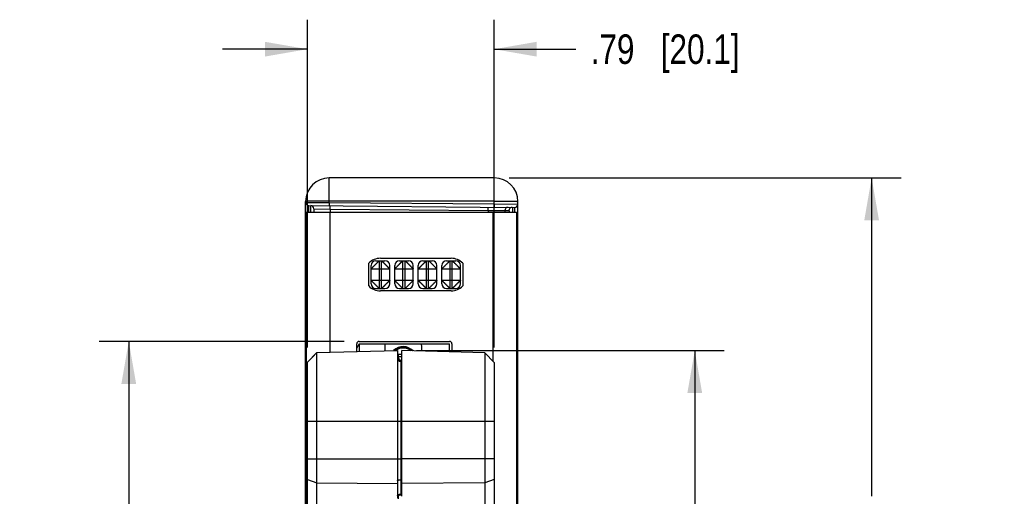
# Model space of a CAD drawing. Header units: inches. Extents: x 0 to 22, y 0 to 17.
# Tile 35 of 42: x 14.1 to 18.3, y 7.1 to 9.1. Entities that reach past the tile are written whole.
import ezdxf

# ---------------------------------------------------------------- set-up
doc = ezdxf.new("R2010")
doc.units = ezdxf.units.IN
doc.header["$LTSCALE"] = 1.21
doc.header["$MEASUREMENT"] = 0
doc.layers.get('0').update_dxf_attribs({"linetype": 'CONTINUOUS'})
doc.layers.add('DIMENSIONS', color=7, linetype='CONTINUOUS')
doc.styles.get("Standard").update_dxf_attribs({"font": 'txt', "width": 0.8})
doc.dimstyles.new('DIMSTYLE_1', dxfattribs={"dimtxt": 0.125, "dimasz": 0.18, "dimexe": 0.125, "dimexo": 0.0625, "dimgap": 0.0625, "dimtad": 0, "dimtih": 1, "dimtoh": 1, "dimzin": 4, "dimdsep": 46, "dimtxsty": 'STANDARD', "dimblk": '_FILLED', "dimblk1": '_FILLED', "dimblk2": '_FILLED', "dimcen": 0.09, "dimadec": 0, "dimazin": 0, "dimtp": 0.001, "dimtm": 0.001, "dimtfac": 1, "dimtofl": 0, "dimtmove": 0, "dimatfit": 3, "dimldrblk": '_FILLED', "dimfxl": 1, "dimtolj": 1, "dimtzin": 4, "dimarcsym": 0})

# ---------------------------------------------------------------- blocks, each defined once
blk = doc.blocks.new('_FILLED')
at = {"color": 0, "linetype": 'BYBLOCK'}
blk.add_solid([(0, 0), (-1, 0.174), (-1, -0.174)], dxfattribs=at)
blk = doc.blocks.new('*D6')
at = {"layer": 'DIMENSIONS', "color": 2, "linetype": 'CONTINUOUS'}
for p, q in [((16.215, 8.4001), (17.8775, 8.4001)), ((17.7525, 8.4001), (17.7525, 7.0514)), ((17.7525, 4.9311), (17.7525, 6.8014)), ((16.215, 4.9311), (17.8775, 4.9311))]:
    blk.add_line(p, q, dxfattribs=at)
at = {"layer": 'DIMENSIONS', "color": 2, "linetype": 'CONTINUOUS', "xscale": 0.18, "yscale": 0.18, "zscale": 0.18}
for p, rotation in [((17.7525, 8.4001), 90), ((17.7525, 4.9311), 270)]:
    blk.add_blockref('_FILLED', p, dxfattribs=dict(at, rotation=rotation))
at = {"layer": 'DIMENSIONS', "color": 2, "linetype": 'CONTINUOUS', "insert": (17.7525, 6.9889), "char_height": 0.125, "width": 1.125, "attachment_point": 2, "line_spacing_factor": 0.9}
blk.add_mtext('3.47{\\Ftxt.shx;\\W1.000000;\\H0.125000; }[88.1]', dxfattribs=at)
blk = doc.blocks.new('*D7')
at = {"layer": 'DIMENSIONS', "color": 2, "linetype": 'CONTINUOUS'}
for p, q in [((15.5165, 7.7071), (14.4775, 7.7071)), ((14.6025, 7.7071), (14.6025, 6.7886)), ((14.6025, 5.6201), (14.6025, 6.5386)), ((15.5165, 5.6201), (14.4775, 5.6201))]:
    blk.add_line(p, q, dxfattribs=at)
at = {"layer": 'DIMENSIONS', "color": 2, "linetype": 'CONTINUOUS', "xscale": 0.18, "yscale": 0.18, "zscale": 0.18}
for p, rotation in [((14.6025, 7.7071), 90), ((14.6025, 5.6201), 270)]:
    blk.add_blockref('_FILLED', p, dxfattribs=dict(at, rotation=rotation))
at = {"layer": 'DIMENSIONS', "color": 2, "linetype": 'CONTINUOUS', "insert": (14.6025, 6.7261), "char_height": 0.125, "width": 0.925, "attachment_point": 2, "line_spacing_factor": 0.9}
blk.add_mtext('2.09{\\Ftxt.shx;\\W1.000000;\\H0.125000; }[53]', dxfattribs=at)
blk = doc.blocks.new('*D9')
at = {"layer": 'DIMENSIONS', "color": 2, "linetype": 'CONTINUOUS'}
for p, q in [((15.36, 7.6809), (15.36, 9.0704)), ((16.152, 7.6806), (16.152, 9.0704)), ((15.36, 8.9454), (15, 8.9454)), ((16.152, 8.9454), (16.4984, 8.9454))]:
    blk.add_line(p, q, dxfattribs=at)
at = {"layer": 'DIMENSIONS', "color": 2, "linetype": 'CONTINUOUS', "xscale": 0.18, "yscale": 0.18, "zscale": 0.18}
blk.add_blockref('_FILLED', (15.36, 8.9454), dxfattribs=at)
at = {"layer": 'DIMENSIONS', "color": 2, "linetype": 'CONTINUOUS', "xscale": 0.18, "yscale": 0.18, "zscale": 0.18, "rotation": 180}
blk.add_blockref('_FILLED', (16.152, 8.9454), dxfattribs=at)
at = {"layer": 'DIMENSIONS', "color": 2, "linetype": 'CONTINUOUS', "insert": (16.5609, 9.0079), "char_height": 0.125, "width": 1.025, "attachment_point": 1, "line_spacing_factor": 0.9}
blk.add_mtext('.79{\\Ftxt.shx;\\W1.000000;\\H0.125000; }[20.1]', dxfattribs=at)
blk = doc.blocks.new('*D10')
at = {"layer": 'DIMENSIONS', "color": 2, "linetype": 'CONTINUOUS'}
for p, q in [((15.8225, 7.6684), (17.1275, 7.6684)), ((17.0025, 7.6684), (17.0025, 6.595)), ((17.0025, 5.6559), (17.0025, 6.345)), ((15.8225, 5.6559), (17.1275, 5.6559))]:
    blk.add_line(p, q, dxfattribs=at)
at = {"layer": 'DIMENSIONS', "color": 2, "linetype": 'CONTINUOUS', "xscale": 0.18, "yscale": 0.18, "zscale": 0.18}
for p, rotation in [((17.0025, 7.6684), 90), ((17.0025, 5.6559), 270)]:
    blk.add_blockref('_FILLED', p, dxfattribs=dict(at, rotation=rotation))
at = {"layer": 'DIMENSIONS', "color": 2, "linetype": 'CONTINUOUS', "insert": (17.0025, 6.5325), "char_height": 0.125, "width": 1.125, "attachment_point": 2, "line_spacing_factor": 0.9}
blk.add_mtext('2.01{\\Ftxt.shx;\\W1.000000;\\H0.125000; }[51.1]', dxfattribs=at)

msp = doc.modelspace()

# ---------------------------------------------------------------- linework, layer by layer
at = {"color": 7, "linetype": 'CONTINUOUS'}
for p, q in [((15.4525, 8.2958), (15.4525, 8.4001)), ((16.1525, 8.4001), (15.4525, 8.4001)), ((16.1525, 8.2897), (16.1525, 8.4001)), ((15.3525, 5.0311), (15.3525, 8.3001)), ((15.3525, 8.2963), (15.4525, 8.2958)), ((15.366, 8.2552), (15.3662, 8.2825)), ((15.3662, 8.2825), (16.2386, 8.2749)), ((15.374, 8.2552), (15.3739, 8.2825)), ((15.3875, 8.2687), (15.3875, 8.2551)), ((15.3875, 8.2687), (15.4563, 8.268)), ((15.4525, 8.2958), (15.4524, 8.2818)), ((16.1525, 8.3019), (15.4525, 8.3019)), ((15.4525, 8.2958), (16.1525, 8.2897)), ((15.4563, 8.268), (15.4562, 8.2818)), ((15.4563, 8.268), (15.4563, 8.2551)), ((15.4563, 8.268), (16.1265, 8.2621)), ((16.1265, 8.2621), (16.1264, 8.2759)), ((16.1525, 8.2897), (16.1524, 8.2757)), ((16.1525, 8.2897), (16.2525, 8.2887)), ((16.2386, 8.2749), (16.2388, 8.2552)), ((16.2525, 5.0311), (16.2525, 8.3001)), ((16.1265, 8.2621), (16.1265, 8.2551)), ((16.1265, 8.2621), (16.1977, 8.2614)), ((16.1977, 8.2614), (16.1977, 8.2551)), ((16.1977, 8.2614), (16.2147, 8.2612)), ((15.3525, 8.2026), (15.355, 8.2026)), ((15.3525, 8.192), (15.355, 8.192)), ((16.2525, 8.1949), (16.2465, 8.1949)), ((15.3535, 8.1627), (15.3548, 8.161)), ((15.355, 8.0612), (15.3525, 8.0612)), ((15.63, 7.9511), (15.63, 8.0291)), ((15.65, 8.0491), (15.689, 8.0491)), ((15.665, 7.9311), (15.665, 8.0491)), ((15.674, 7.9311), (15.674, 8.0491)), ((15.709, 7.9511), (15.709, 8.0291)), ((15.73, 7.9511), (15.73, 8.0291)), ((15.75, 8.0491), (15.789, 8.0491)), ((15.765, 7.9311), (15.765, 8.0491)), ((15.774, 7.9311), (15.774, 8.0491)), ((15.809, 7.9511), (15.809, 8.0291)), ((15.83, 7.9511), (15.83, 8.0291)), ((15.85, 8.0491), (15.889, 8.0491)), ((15.865, 7.9311), (15.865, 8.0491)), ((15.874, 7.9311), (15.874, 8.0491)), ((15.909, 7.9511), (15.909, 8.0291)), ((15.93, 7.9511), (15.93, 8.0291)), ((15.95, 8.0491), (15.989, 8.0491)), ((15.965, 7.9311), (15.965, 8.0491)), ((15.974, 7.9311), (15.974, 8.0491)), ((16.009, 7.9511), (16.009, 8.0291)), ((15.63, 8.0141), (15.709, 8.0141)), ((15.73, 8.0141), (15.809, 8.0141)), ((15.83, 8.0141), (15.909, 8.0141)), ((15.93, 8.0141), (16.009, 8.0141)), ((15.63, 7.9661), (15.709, 7.9661)), ((15.73, 7.9661), (15.809, 7.9661)), ((15.83, 7.9661), (15.909, 7.9661)), ((15.93, 7.9661), (16.009, 7.9661)), ((15.65, 7.9311), (15.689, 7.9311)), ((15.75, 7.9311), (15.789, 7.9311)), ((15.85, 7.9311), (15.889, 7.9311)), ((15.95, 7.9311), (15.989, 7.9311)), ((15.569, 7.6774), (15.5794, 7.6971)), ((15.5794, 7.6971), (15.5794, 7.6642)), ((15.5794, 7.6971), (15.9632, 7.6971)), ((15.6876, 7.6877), (15.6876, 7.667)), ((15.8372, 7.6956), (15.6955, 7.6956)), ((15.8451, 7.6662), (15.8451, 7.6877)), ((15.9632, 7.6631), (15.9632, 7.6971)), ((15.36, 7.6184), (15.4, 7.6595)), ((15.4, 7.6595), (15.3795, 7.6389)), ((15.4, 7.6595), (15.742, 7.6684)), ((15.4, 5.6648), (15.4, 7.6595)), ((15.742, 7.6684), (15.742, 7.0434)), ((15.7469, 7.6414), (15.742, 7.6414)), ((15.7431, 7.6518), (15.7465, 7.6514)), ((15.76, 7.6512), (15.7469, 7.6514)), ((15.7469, 7.6414), (15.7469, 7.6514)), ((15.7469, 7.6372), (15.7469, 7.6414)), ((15.76, 7.6412), (15.7469, 7.6414)), ((15.76, 7.0506), (15.76, 7.6684)), ((16.112, 7.6592), (15.76, 7.6684)), ((16.112, 7.6592), (16.112, 5.6651)), ((16.152, 7.6181), (16.112, 7.6592)), ((15.36, 7.6184), (15.3795, 7.6389)), ((15.36, 5.7059), (15.36, 7.6184)), ((15.7469, 7.6372), (15.742, 7.6372)), ((15.76, 7.6271), (15.7567, 7.6272)), ((15.7567, 7.6272), (15.7567, 7.6222)), ((15.7567, 7.6222), (15.7567, 7.06)), ((15.7567, 7.6222), (15.76, 7.6221)), ((16.152, 7.6181), (16.152, 5.7061)), ((15.36, 7.3686), (16.152, 7.3686)), ((15.36, 7.2099), (15.76, 7.2099)), ((16.152, 7.2099), (15.76, 7.2099)), ((15.36, 7.1224), (15.4, 7.108)), ((15.4, 7.108), (15.742, 7.1049)), ((15.7567, 7.1211), (15.76, 7.1211)), ((16.112, 7.1081), (15.76, 7.1049)), ((16.152, 7.1225), (16.112, 7.1081)), ((15.7567, 7.06), (15.76, 7.0601)), ((15.7567, 7.06), (15.7568, 7.0567)), ((15.7568, 7.0567), (15.76, 7.0568)), ((15.742, 7.0535), (15.7422, 7.0536)), ((15.7422, 7.0536), (15.7428, 7.054)), ((15.7467, 7.0402), (15.7467, 7.0554))]:
    msp.add_line(p, q, dxfattribs=at)
at = {"color": 3, "linetype": 'CONTINUOUS'}
for p, q in [((15.355, 8.2551), (15.355, 5.0761)), ((15.355, 8.2551), (16.2465, 8.2551)), ((15.455, 8.2551), (15.455, 7.6609)), ((16.1465, 8.2551), (16.1465, 7.6238)), ((16.2465, 8.2551), (16.2465, 5.0761)), ((15.6695, 8.0591), (15.9695, 8.0591)), ((15.62, 7.942), (15.62, 8.0382)), ((16.019, 8.0382), (16.019, 7.942)), ((15.9695, 7.9211), (15.6695, 7.9211)), ((15.569, 7.6639), (15.569, 7.6971)), ((15.579, 7.7071), (15.963, 7.7071)), ((15.973, 7.6971), (15.973, 7.6628))]:
    msp.add_line(p, q, dxfattribs=at)
at = {"color": 7, "linetype": 'CONTINUOUS'}
for points in [[(15.3525, 8.1519), (15.3525, 8.1515), (15.3525, 8.1517)], [(15.7469, 7.6514), (15.7466, 7.6514), (15.7465, 7.6514)], [(15.7428, 7.054), (15.7436, 7.0544), (15.7447, 7.0548), (15.746, 7.0552), (15.7475, 7.0556), (15.7492, 7.056), (15.7511, 7.0563), (15.7531, 7.0565), (15.7552, 7.0567), (15.7568, 7.0567)]]:
    msp.add_lwpolyline(points, dxfattribs=at)
for centre, radius, start, end in [((15.4525, 8.3001), 0.1, 90, 180), ((16.1525, 8.3001), 0.1, 0, 90), ((15.3663, 8.2963), 0.0138, 180, 269.5), ((15.3737, 8.2687), 0.0138, 0, 89.5), ((16.2114, 8.2614), 0.0138, 89.5189, 180.0182), ((16.2285, 8.2612), 0.0138, 89.5189, 180.0182), ((16.2387, 8.2887), 0.0138, 269.5, 0), ((15.3725, 8.1514), 0.02, 180, 207.675), ((15.65, 8.0291), 0.02, 90, 180), ((15.689, 8.0291), 0.02, 0, 90), ((15.75, 8.0291), 0.02, 90, 180), ((15.789, 8.0291), 0.02, 0, 90), ((15.85, 8.0291), 0.02, 90, 180), ((15.889, 8.0291), 0.02, 0, 90), ((15.95, 8.0291), 0.02, 90, 180), ((15.989, 8.0291), 0.02, 0, 90), ((15.65, 7.9511), 0.02, 180, 270), ((15.689, 7.9511), 0.02, 270, 360), ((15.75, 7.9511), 0.02, 180, 270), ((15.789, 7.9511), 0.02, 270, 360), ((15.85, 7.9511), 0.02, 180, 270), ((15.889, 7.9511), 0.02, 270, 360), ((15.95, 7.9511), 0.02, 180, 270), ((15.989, 7.9511), 0.02, 270, 360), ((15.6955, 7.6877), 0.00787, 90, 180), ((15.7664, 7.6279), 0.0571, 43.6131, 135.39), ((15.7664, 7.6279), 0.0551, 45.6284, 132.9441), ((15.8372, 7.6877), 0.00787, 0, 90), ((15.7664, 7.6279), 0.0512, 50.6738, 127.6355), ((15.757, 7.6372), 0.015, 180, 269), ((15.7569, 7.6372), 0.01, 180.0001, 268.9999)]:
    msp.add_arc(centre, radius, start, end, dxfattribs=at)
at = {"color": 3, "linetype": 'CONTINUOUS'}
for centre, radius, start, end in [((15.6695, 7.9901), 0.069, 90, 135.8395), ((15.9695, 7.9901), 0.069, 44.1605, 90), ((15.6695, 7.9901), 0.069, 224.1605, 270), ((15.9695, 7.9901), 0.069, 270, 315.8395), ((15.579, 7.6971), 0.01, 90, 180), ((15.963, 7.6971), 0.01, 0, 90)]:
    msp.add_arc(centre, radius, start, end, dxfattribs=at)
at = {"color": 7, "linetype": 'CONTINUOUS'}
for points, knots in [([(15.4525, 8.3019), (15.446, 8.3019), (15.4333, 8.3018), (15.4147, 8.3017), (15.3977, 8.3016), (15.3847, 8.3014), (15.3755, 8.3012), (15.3696, 8.3011), (15.3646, 8.301), (15.3604, 8.3008), (15.3571, 8.3006), (15.3549, 8.3005), (15.3537, 8.3004), (15.3531, 8.3003), (15.3527, 8.3002), (15.3525, 8.3002), (15.3525, 8.3001)], [0, 0, 0, 0, 0.194941, 0.382438, 0.555198, 0.706652, 0.772527, 0.830957, 0.8814, 0.923357, 0.956433, 0.980323, 0.988747, 0.99481, 0.998521, 1, 1, 1, 1]), ([(16.1525, 8.3019), (16.159, 8.3019), (16.1718, 8.3018), (16.1903, 8.3017), (16.2074, 8.3016), (16.2204, 8.3014), (16.2296, 8.3012), (16.2354, 8.3011), (16.2404, 8.301), (16.2446, 8.3008), (16.2479, 8.3006), (16.2501, 8.3005), (16.2513, 8.3004), (16.252, 8.3003), (16.2523, 8.3002), (16.2525, 8.3002), (16.2525, 8.3001)], [0, 0, 0, 0, 0.194941, 0.382438, 0.555198, 0.706652, 0.772527, 0.830957, 0.8814, 0.923357, 0.956433, 0.980323, 0.988747, 0.99481, 0.998521, 1, 1, 1, 1]), ([(16.2286, 8.275), (16.2288, 8.275), (16.2289, 8.2744), (16.2291, 8.2736), (16.2292, 8.2719), (16.2294, 8.2697), (16.2295, 8.2669), (16.2298, 8.262), (16.2299, 8.258), (16.23, 8.2552)], [0, 0, 0, 0, 0.018759, 0.068189, 0.149159, 0.261232, 0.403591, 0.575111, 1, 1, 1, 1]), ([(16.2147, 8.2612), (16.2149, 8.2612), (16.2151, 8.2605), (16.2153, 8.2596), (16.2155, 8.2576), (16.2156, 8.2561), (16.2157, 8.2553)], [0, 0, 0, 0, 0.07433, 0.264251, 0.573638, 1, 1, 1, 1]), ([(15.3525, 8.1664), (15.3525, 8.1654), (15.3528, 8.1641), (15.3534, 8.163), (15.3535, 8.1627)], [0, 0, 0, 0, 0.740958, 1, 1, 1, 1]), ([(15.3525, 8.1545), (15.3525, 8.154), (15.3528, 8.1519), (15.3539, 8.15), (15.355, 8.1489)], [0, 0, 0, 0, 0.239885, 1, 1, 1, 1]), ([(15.3525, 8.1514), (15.3525, 8.149), (15.3531, 8.1458), (15.3544, 8.1429), (15.3548, 8.1423)], [0, 0, 0, 0, 0.755103, 1, 1, 1, 1]), ([(15.63, 8.0141), (15.63, 8.0141), (15.63, 8.0141), (15.63, 8.0142), (15.6301, 8.0142), (15.6301, 8.0143), (15.6302, 8.0144), (15.6304, 8.0146), (15.6305, 8.0148), (15.6308, 8.015), (15.631, 8.0153), (15.6313, 8.0156), (15.6317, 8.016), (15.6322, 8.0165), (15.633, 8.0173), (15.634, 8.0183), (15.6351, 8.0195), (15.6364, 8.0208), (15.6375, 8.0219), (15.6384, 8.0229), (15.6391, 8.0236), (15.6399, 8.0244), (15.641, 8.0254), (15.642, 8.0265), (15.6431, 8.0276), (15.6442, 8.0287), (15.6456, 8.0301), (15.6473, 8.0318), (15.649, 8.0335), (15.6504, 8.0349), (15.6515, 8.036), (15.6526, 8.0371), (15.6539, 8.0384), (15.6552, 8.0397), (15.6562, 8.0407), (15.6572, 8.0417), (15.6583, 8.0428), (15.6596, 8.044), (15.6608, 8.0452), (15.6617, 8.046), (15.6623, 8.0466), (15.6628, 8.0471), (15.6632, 8.0474), (15.6635, 8.0478), (15.6639, 8.0481), (15.6641, 8.0484), (15.6644, 8.0486), (15.6646, 8.0487), (15.6647, 8.0489), (15.6648, 8.0489), (15.6648, 8.049), (15.6649, 8.049), (15.6649, 8.0491), (15.665, 8.0491), (15.665, 8.0491), (15.665, 8.0491), (15.665, 8.0491), (15.665, 8.0491), (15.665, 8.0491)], [0, 0, 0, 0, 0.0005, 0.001227, 0.002203, 0.003441, 0.006722, 0.011105, 0.016613, 0.023264, 0.031052, 0.039955, 0.049951, 0.061016, 0.086266, 0.1155, 0.148499, 0.184988, 0.224471, 0.245162, 0.266399, 0.288136, 0.31034, 0.356023, 0.379434, 0.403172, 0.451362, 0.500067, 0.548763, 0.596947, 0.620689, 0.644116, 0.689843, 0.733814, 0.755044, 0.775713, 0.815119, 0.851537, 0.88451, 0.913757, 0.92691, 0.939043, 0.950135, 0.960167, 0.969121, 0.97698, 0.983726, 0.989339, 0.991713, 0.993795, 0.995582, 0.997071, 0.998259, 0.999143, 0.999471, 0.999722, 0.999898, 1, 1, 1, 1]), ([(15.674, 8.0491), (15.674, 8.0491), (15.674, 8.0491), (15.6741, 8.0491), (15.6741, 8.0491), (15.6742, 8.049), (15.6743, 8.0489), (15.6745, 8.0488), (15.6747, 8.0486), (15.6749, 8.0484), (15.6752, 8.0481), (15.6755, 8.0478), (15.6759, 8.0474), (15.6764, 8.0469), (15.6772, 8.0462), (15.6782, 8.0452), (15.6794, 8.044), (15.6807, 8.0428), (15.6818, 8.0417), (15.6828, 8.0407), (15.6835, 8.04), (15.6843, 8.0392), (15.6853, 8.0382), (15.6864, 8.0371), (15.6875, 8.036), (15.6886, 8.0349), (15.69, 8.0335), (15.6917, 8.0318), (15.6934, 8.0301), (15.6948, 8.0287), (15.6959, 8.0276), (15.697, 8.0265), (15.6983, 8.0252), (15.6996, 8.0239), (15.7006, 8.0229), (15.7016, 8.0219), (15.7027, 8.0208), (15.7039, 8.0195), (15.7051, 8.0183), (15.7059, 8.0174), (15.7066, 8.0168), (15.707, 8.0164), (15.7073, 8.016), (15.7077, 8.0156), (15.708, 8.0153), (15.7083, 8.015), (15.7085, 8.0147), (15.7087, 8.0146), (15.7088, 8.0144), (15.7088, 8.0144), (15.7089, 8.0143), (15.7089, 8.0142), (15.709, 8.0142), (15.709, 8.0142), (15.709, 8.0141), (15.709, 8.0141), (15.709, 8.0141), (15.709, 8.0141), (15.709, 8.0141)], [0, 0, 0, 0, 0.0005, 0.001227, 0.002203, 0.003441, 0.006722, 0.011105, 0.016613, 0.023264, 0.031052, 0.039955, 0.049951, 0.061016, 0.086266, 0.1155, 0.148499, 0.184988, 0.224471, 0.245162, 0.266399, 0.288136, 0.31034, 0.356023, 0.379434, 0.403172, 0.451362, 0.500067, 0.548763, 0.596947, 0.620689, 0.644116, 0.689843, 0.733814, 0.755044, 0.775713, 0.815119, 0.851537, 0.88451, 0.913757, 0.92691, 0.939043, 0.950135, 0.960167, 0.969121, 0.97698, 0.983726, 0.989339, 0.991713, 0.993795, 0.995582, 0.997071, 0.998259, 0.999143, 0.999471, 0.999722, 0.999898, 1, 1, 1, 1]), ([(15.73, 8.0141), (15.73, 8.0141), (15.73, 8.0141), (15.73, 8.0141), (15.73, 8.0141), (15.73, 8.0142), (15.7301, 8.0142), (15.7301, 8.0142), (15.7302, 8.0143), (15.7302, 8.0144), (15.7303, 8.0144), (15.7304, 8.0146), (15.7305, 8.0147), (15.7308, 8.015), (15.731, 8.0153), (15.7313, 8.0156), (15.7317, 8.016), (15.7321, 8.0164), (15.7325, 8.0168), (15.7331, 8.0174), (15.734, 8.0183), (15.7351, 8.0195), (15.7364, 8.0208), (15.7375, 8.0219), (15.7384, 8.0229), (15.7394, 8.0239), (15.7407, 8.0252), (15.742, 8.0265), (15.7431, 8.0276), (15.7442, 8.0287), (15.7456, 8.0301), (15.7473, 8.0318), (15.749, 8.0335), (15.7504, 8.0349), (15.7515, 8.036), (15.7526, 8.0371), (15.7537, 8.0382), (15.7547, 8.0392), (15.7555, 8.04), (15.7562, 8.0407), (15.7572, 8.0417), (15.7583, 8.0428), (15.7596, 8.044), (15.7608, 8.0452), (15.7619, 8.0462), (15.7626, 8.0469), (15.7632, 8.0474), (15.7635, 8.0478), (15.7639, 8.0481), (15.7641, 8.0484), (15.7644, 8.0486), (15.7646, 8.0488), (15.7647, 8.0489), (15.7648, 8.049), (15.7649, 8.0491), (15.765, 8.0491), (15.765, 8.0491), (15.765, 8.0491), (15.765, 8.0491)], [0, 0, 0, 0, 0.000102, 0.000278, 0.000529, 0.000857, 0.001741, 0.002929, 0.004418, 0.006205, 0.008287, 0.010661, 0.016274, 0.02302, 0.030879, 0.039833, 0.049865, 0.060957, 0.07309, 0.086243, 0.11549, 0.148463, 0.184881, 0.224287, 0.244956, 0.266186, 0.310157, 0.355884, 0.379311, 0.403053, 0.451237, 0.499933, 0.548638, 0.596828, 0.620566, 0.643977, 0.68966, 0.711864, 0.733601, 0.754838, 0.775529, 0.815012, 0.851501, 0.8845, 0.913734, 0.938984, 0.950049, 0.960045, 0.968948, 0.976736, 0.983387, 0.988895, 0.993278, 0.996559, 0.997797, 0.998773, 0.9995, 1, 1, 1, 1]), ([(15.774, 8.0491), (15.774, 8.0491), (15.774, 8.0491), (15.7741, 8.0491), (15.7741, 8.0491), (15.7742, 8.049), (15.7743, 8.0489), (15.7745, 8.0488), (15.7747, 8.0486), (15.7749, 8.0484), (15.7752, 8.0481), (15.7755, 8.0478), (15.7759, 8.0474), (15.7764, 8.0469), (15.7772, 8.0462), (15.7782, 8.0452), (15.7794, 8.044), (15.7807, 8.0428), (15.7818, 8.0417), (15.7828, 8.0407), (15.7835, 8.04), (15.7843, 8.0392), (15.7853, 8.0382), (15.7864, 8.0371), (15.7875, 8.036), (15.7886, 8.0349), (15.79, 8.0335), (15.7917, 8.0318), (15.7934, 8.0301), (15.7948, 8.0287), (15.7959, 8.0276), (15.797, 8.0265), (15.7983, 8.0252), (15.7996, 8.0239), (15.8006, 8.0229), (15.8016, 8.0219), (15.8027, 8.0208), (15.8039, 8.0195), (15.8051, 8.0183), (15.8059, 8.0174), (15.8066, 8.0168), (15.807, 8.0164), (15.8073, 8.016), (15.8077, 8.0156), (15.808, 8.0153), (15.8083, 8.015), (15.8085, 8.0147), (15.8087, 8.0146), (15.8088, 8.0144), (15.8088, 8.0144), (15.8089, 8.0143), (15.8089, 8.0142), (15.809, 8.0142), (15.809, 8.0142), (15.809, 8.0141), (15.809, 8.0141), (15.809, 8.0141), (15.809, 8.0141), (15.809, 8.0141)], [0, 0, 0, 0, 0.0005, 0.001227, 0.002203, 0.003441, 0.006722, 0.011105, 0.016613, 0.023264, 0.031052, 0.039955, 0.049951, 0.061016, 0.086266, 0.1155, 0.148499, 0.184988, 0.224471, 0.245162, 0.266399, 0.288136, 0.31034, 0.356023, 0.379434, 0.403172, 0.451362, 0.500067, 0.548763, 0.596947, 0.620689, 0.644116, 0.689843, 0.733814, 0.755044, 0.775713, 0.815119, 0.851537, 0.88451, 0.913757, 0.92691, 0.939043, 0.950135, 0.960167, 0.969121, 0.97698, 0.983726, 0.989339, 0.991713, 0.993795, 0.995582, 0.997071, 0.998259, 0.999143, 0.999471, 0.999722, 0.999898, 1, 1, 1, 1]), ([(15.83, 8.0141), (15.83, 8.0141), (15.83, 8.0141), (15.83, 8.0141), (15.83, 8.0141), (15.83, 8.0142), (15.8301, 8.0142), (15.8301, 8.0142), (15.8302, 8.0143), (15.8302, 8.0144), (15.8303, 8.0144), (15.8304, 8.0146), (15.8305, 8.0147), (15.8308, 8.015), (15.831, 8.0153), (15.8313, 8.0156), (15.8317, 8.016), (15.8321, 8.0164), (15.8325, 8.0168), (15.8331, 8.0174), (15.834, 8.0183), (15.8351, 8.0195), (15.8364, 8.0208), (15.8375, 8.0219), (15.8384, 8.0229), (15.8394, 8.0239), (15.8407, 8.0252), (15.842, 8.0265), (15.8431, 8.0276), (15.8442, 8.0287), (15.8456, 8.0301), (15.8473, 8.0318), (15.849, 8.0335), (15.8504, 8.0349), (15.8515, 8.036), (15.8526, 8.0371), (15.8537, 8.0382), (15.8547, 8.0392), (15.8555, 8.04), (15.8562, 8.0407), (15.8572, 8.0417), (15.8583, 8.0428), (15.8596, 8.044), (15.8608, 8.0452), (15.8619, 8.0462), (15.8626, 8.0469), (15.8632, 8.0474), (15.8635, 8.0478), (15.8639, 8.0481), (15.8641, 8.0484), (15.8644, 8.0486), (15.8646, 8.0488), (15.8647, 8.0489), (15.8648, 8.049), (15.8649, 8.0491), (15.865, 8.0491), (15.865, 8.0491), (15.865, 8.0491), (15.865, 8.0491)], [0, 0, 0, 0, 0.000102, 0.000278, 0.000529, 0.000857, 0.001741, 0.002929, 0.004418, 0.006205, 0.008287, 0.010661, 0.016274, 0.02302, 0.030879, 0.039833, 0.049865, 0.060957, 0.07309, 0.086243, 0.11549, 0.148463, 0.184881, 0.224287, 0.244956, 0.266186, 0.310157, 0.355884, 0.379311, 0.403053, 0.451237, 0.499933, 0.548638, 0.596828, 0.620566, 0.643977, 0.68966, 0.711864, 0.733601, 0.754838, 0.775529, 0.815012, 0.851501, 0.8845, 0.913734, 0.938984, 0.950049, 0.960045, 0.968948, 0.976736, 0.983387, 0.988895, 0.993278, 0.996559, 0.997797, 0.998773, 0.9995, 1, 1, 1, 1]), ([(15.874, 8.0491), (15.874, 8.0491), (15.874, 8.0491), (15.874, 8.0491), (15.874, 8.0491), (15.8741, 8.0491), (15.8741, 8.0491), (15.8741, 8.049), (15.8742, 8.049), (15.8743, 8.0489), (15.8743, 8.0489), (15.8745, 8.0487), (15.8746, 8.0486), (15.8749, 8.0484), (15.8752, 8.0481), (15.8755, 8.0478), (15.8759, 8.0474), (15.8763, 8.0471), (15.8767, 8.0466), (15.8773, 8.046), (15.8782, 8.0452), (15.8794, 8.044), (15.8807, 8.0428), (15.8818, 8.0417), (15.8828, 8.0407), (15.8838, 8.0397), (15.8851, 8.0384), (15.8864, 8.0371), (15.8875, 8.036), (15.8886, 8.0349), (15.89, 8.0335), (15.8917, 8.0318), (15.8934, 8.0301), (15.8948, 8.0287), (15.8959, 8.0276), (15.897, 8.0265), (15.8981, 8.0254), (15.8991, 8.0244), (15.8999, 8.0236), (15.9006, 8.0229), (15.9016, 8.0219), (15.9027, 8.0208), (15.9039, 8.0195), (15.9051, 8.0183), (15.9061, 8.0173), (15.9068, 8.0165), (15.9073, 8.016), (15.9077, 8.0156), (15.908, 8.0153), (15.9083, 8.015), (15.9085, 8.0148), (15.9087, 8.0146), (15.9088, 8.0144), (15.9089, 8.0143), (15.909, 8.0142), (15.909, 8.0142), (15.909, 8.0141), (15.909, 8.0141), (15.909, 8.0141)], [0, 0, 0, 0, 0.000102, 0.000278, 0.000529, 0.000857, 0.001741, 0.002929, 0.004418, 0.006205, 0.008287, 0.010661, 0.016274, 0.02302, 0.030879, 0.039833, 0.049865, 0.060957, 0.07309, 0.086243, 0.11549, 0.148463, 0.184881, 0.224287, 0.244956, 0.266186, 0.310157, 0.355884, 0.379311, 0.403053, 0.451237, 0.499933, 0.548638, 0.596828, 0.620566, 0.643977, 0.68966, 0.711864, 0.733601, 0.754838, 0.775529, 0.815012, 0.851501, 0.8845, 0.913734, 0.938984, 0.950049, 0.960045, 0.968948, 0.976736, 0.983387, 0.988895, 0.993278, 0.996559, 0.997797, 0.998773, 0.9995, 1, 1, 1, 1]), ([(15.93, 8.0141), (15.93, 8.0141), (15.93, 8.0141), (15.93, 8.0141), (15.93, 8.0141), (15.93, 8.0142), (15.9301, 8.0142), (15.9301, 8.0142), (15.9302, 8.0143), (15.9302, 8.0144), (15.9303, 8.0144), (15.9304, 8.0146), (15.9305, 8.0147), (15.9308, 8.015), (15.931, 8.0153), (15.9313, 8.0156), (15.9317, 8.016), (15.9321, 8.0164), (15.9325, 8.0168), (15.9331, 8.0174), (15.934, 8.0183), (15.9351, 8.0195), (15.9364, 8.0208), (15.9375, 8.0219), (15.9384, 8.0229), (15.9394, 8.0239), (15.9407, 8.0252), (15.942, 8.0265), (15.9431, 8.0276), (15.9442, 8.0287), (15.9456, 8.0301), (15.9473, 8.0318), (15.949, 8.0335), (15.9504, 8.0349), (15.9515, 8.036), (15.9526, 8.0371), (15.9537, 8.0382), (15.9547, 8.0392), (15.9555, 8.04), (15.9562, 8.0407), (15.9572, 8.0417), (15.9583, 8.0428), (15.9596, 8.044), (15.9608, 8.0452), (15.9619, 8.0462), (15.9626, 8.0469), (15.9632, 8.0474), (15.9635, 8.0478), (15.9639, 8.0481), (15.9641, 8.0484), (15.9644, 8.0486), (15.9646, 8.0488), (15.9647, 8.0489), (15.9648, 8.049), (15.9649, 8.0491), (15.965, 8.0491), (15.965, 8.0491), (15.965, 8.0491), (15.965, 8.0491)], [0, 0, 0, 0, 0.000102, 0.000278, 0.000529, 0.000857, 0.001741, 0.002929, 0.004418, 0.006205, 0.008287, 0.010661, 0.016274, 0.02302, 0.030879, 0.039833, 0.049865, 0.060957, 0.07309, 0.086243, 0.11549, 0.148463, 0.184881, 0.224287, 0.244956, 0.266186, 0.310157, 0.355884, 0.379311, 0.403053, 0.451237, 0.499933, 0.548638, 0.596828, 0.620566, 0.643977, 0.68966, 0.711864, 0.733601, 0.754838, 0.775529, 0.815012, 0.851501, 0.8845, 0.913734, 0.938984, 0.950049, 0.960045, 0.968948, 0.976736, 0.983387, 0.988895, 0.993278, 0.996559, 0.997797, 0.998773, 0.9995, 1, 1, 1, 1]), ([(15.974, 8.0491), (15.974, 8.0491), (15.974, 8.0491), (15.9741, 8.0491), (15.9741, 8.0491), (15.9742, 8.049), (15.9743, 8.0489), (15.9745, 8.0488), (15.9747, 8.0486), (15.9749, 8.0484), (15.9752, 8.0481), (15.9755, 8.0478), (15.9759, 8.0474), (15.9764, 8.0469), (15.9772, 8.0462), (15.9782, 8.0452), (15.9794, 8.044), (15.9807, 8.0428), (15.9818, 8.0417), (15.9828, 8.0407), (15.9835, 8.04), (15.9843, 8.0392), (15.9853, 8.0382), (15.9864, 8.0371), (15.9875, 8.036), (15.9886, 8.0349), (15.99, 8.0335), (15.9917, 8.0318), (15.9934, 8.0301), (15.9948, 8.0287), (15.9959, 8.0276), (15.997, 8.0265), (15.9983, 8.0252), (15.9996, 8.0239), (16.0006, 8.0229), (16.0016, 8.0219), (16.0027, 8.0208), (16.0039, 8.0195), (16.0051, 8.0183), (16.0059, 8.0174), (16.0066, 8.0168), (16.007, 8.0164), (16.0073, 8.016), (16.0077, 8.0156), (16.008, 8.0153), (16.0083, 8.015), (16.0085, 8.0147), (16.0087, 8.0146), (16.0088, 8.0144), (16.0088, 8.0144), (16.0089, 8.0143), (16.0089, 8.0142), (16.009, 8.0142), (16.009, 8.0142), (16.009, 8.0141), (16.009, 8.0141), (16.009, 8.0141), (16.009, 8.0141), (16.009, 8.0141)], [0, 0, 0, 0, 0.0005, 0.001227, 0.002203, 0.003441, 0.006722, 0.011105, 0.016613, 0.023264, 0.031052, 0.039955, 0.049951, 0.061016, 0.086266, 0.1155, 0.148499, 0.184988, 0.224471, 0.245162, 0.266399, 0.288136, 0.31034, 0.356023, 0.379434, 0.403172, 0.451362, 0.500067, 0.548763, 0.596947, 0.620689, 0.644116, 0.689843, 0.733814, 0.755044, 0.775713, 0.815119, 0.851537, 0.88451, 0.913757, 0.92691, 0.939043, 0.950135, 0.960167, 0.969121, 0.97698, 0.983726, 0.989339, 0.991713, 0.993795, 0.995582, 0.997071, 0.998259, 0.999143, 0.999471, 0.999722, 0.999898, 1, 1, 1, 1]), ([(15.665, 7.9311), (15.665, 7.9311), (15.665, 7.9311), (15.665, 7.9311), (15.665, 7.9311), (15.665, 7.9311), (15.6649, 7.9312), (15.6649, 7.9312), (15.6648, 7.9312), (15.6648, 7.9313), (15.6647, 7.9314), (15.6646, 7.9315), (15.6644, 7.9316), (15.6641, 7.9319), (15.6639, 7.9321), (15.6635, 7.9324), (15.6632, 7.9328), (15.6628, 7.9332), (15.6623, 7.9336), (15.6617, 7.9342), (15.6608, 7.9351), (15.6596, 7.9362), (15.6583, 7.9375), (15.6572, 7.9386), (15.6562, 7.9395), (15.6552, 7.9405), (15.6539, 7.9418), (15.6526, 7.9431), (15.6515, 7.9442), (15.6504, 7.9453), (15.649, 7.9467), (15.6473, 7.9484), (15.6456, 7.9501), (15.6442, 7.9515), (15.6431, 7.9526), (15.642, 7.9537), (15.641, 7.9548), (15.6399, 7.9558), (15.6391, 7.9566), (15.6384, 7.9573), (15.6375, 7.9583), (15.6364, 7.9594), (15.6351, 7.9607), (15.634, 7.9619), (15.633, 7.9629), (15.6322, 7.9637), (15.6317, 7.9643), (15.6313, 7.9646), (15.631, 7.9649), (15.6308, 7.9652), (15.6305, 7.9655), (15.6304, 7.9657), (15.6302, 7.9658), (15.6301, 7.9659), (15.6301, 7.966), (15.63, 7.9661), (15.63, 7.9661), (15.63, 7.9661), (15.63, 7.9661)], [0, 0, 0, 0, 0.000102, 0.000278, 0.000529, 0.000857, 0.001741, 0.002929, 0.004418, 0.006205, 0.008287, 0.010661, 0.016274, 0.02302, 0.030879, 0.039833, 0.049865, 0.060957, 0.07309, 0.086243, 0.11549, 0.148463, 0.184881, 0.224287, 0.244956, 0.266186, 0.310157, 0.355884, 0.379311, 0.403053, 0.451237, 0.499933, 0.548638, 0.596828, 0.620566, 0.643977, 0.68966, 0.711864, 0.733601, 0.754838, 0.775529, 0.815012, 0.851501, 0.8845, 0.913734, 0.938984, 0.950049, 0.960045, 0.968948, 0.976736, 0.983387, 0.988895, 0.993278, 0.996559, 0.997797, 0.998773, 0.9995, 1, 1, 1, 1]), ([(15.709, 7.9661), (15.709, 7.9661), (15.709, 7.9661), (15.709, 7.9661), (15.709, 7.966), (15.7089, 7.9659), (15.7088, 7.9658), (15.7087, 7.9657), (15.7085, 7.9655), (15.7083, 7.9652), (15.708, 7.9649), (15.7077, 7.9646), (15.7073, 7.9643), (15.7068, 7.9637), (15.7061, 7.9629), (15.7051, 7.9619), (15.7039, 7.9607), (15.7027, 7.9594), (15.7016, 7.9583), (15.7006, 7.9573), (15.6999, 7.9566), (15.6991, 7.9558), (15.6981, 7.9548), (15.697, 7.9537), (15.6959, 7.9526), (15.6948, 7.9515), (15.6934, 7.9501), (15.6917, 7.9484), (15.69, 7.9467), (15.6886, 7.9453), (15.6875, 7.9442), (15.6864, 7.9431), (15.6851, 7.9418), (15.6838, 7.9405), (15.6828, 7.9395), (15.6818, 7.9386), (15.6807, 7.9375), (15.6794, 7.9362), (15.6782, 7.9351), (15.6773, 7.9342), (15.6767, 7.9336), (15.6763, 7.9332), (15.6759, 7.9328), (15.6755, 7.9324), (15.6752, 7.9321), (15.6749, 7.9319), (15.6746, 7.9316), (15.6745, 7.9315), (15.6743, 7.9314), (15.6743, 7.9313), (15.6742, 7.9312), (15.6741, 7.9312), (15.6741, 7.9312), (15.6741, 7.9311), (15.674, 7.9311), (15.674, 7.9311), (15.674, 7.9311), (15.674, 7.9311), (15.674, 7.9311)], [0, 0, 0, 0, 0.0005, 0.001227, 0.002203, 0.003441, 0.006722, 0.011105, 0.016613, 0.023264, 0.031052, 0.039955, 0.049951, 0.061016, 0.086266, 0.1155, 0.148499, 0.184988, 0.224471, 0.245162, 0.266399, 0.288136, 0.31034, 0.356023, 0.379434, 0.403172, 0.451362, 0.500067, 0.548763, 0.596947, 0.620689, 0.644116, 0.689843, 0.733814, 0.755044, 0.775713, 0.815119, 0.851537, 0.88451, 0.913757, 0.92691, 0.939043, 0.950135, 0.960167, 0.969121, 0.97698, 0.983726, 0.989339, 0.991713, 0.993795, 0.995582, 0.997071, 0.998259, 0.999143, 0.999471, 0.999722, 0.999898, 1, 1, 1, 1]), ([(15.765, 7.9311), (15.765, 7.9311), (15.765, 7.9311), (15.765, 7.9311), (15.7649, 7.9312), (15.7648, 7.9312), (15.7647, 7.9313), (15.7646, 7.9315), (15.7644, 7.9316), (15.7641, 7.9319), (15.7639, 7.9321), (15.7635, 7.9324), (15.7632, 7.9328), (15.7626, 7.9333), (15.7619, 7.9341), (15.7608, 7.9351), (15.7596, 7.9362), (15.7583, 7.9375), (15.7572, 7.9386), (15.7562, 7.9395), (15.7555, 7.9402), (15.7547, 7.941), (15.7537, 7.942), (15.7526, 7.9431), (15.7515, 7.9442), (15.7504, 7.9453), (15.749, 7.9467), (15.7473, 7.9484), (15.7456, 7.9501), (15.7442, 7.9515), (15.7431, 7.9526), (15.742, 7.9537), (15.7407, 7.955), (15.7394, 7.9563), (15.7384, 7.9573), (15.7375, 7.9583), (15.7364, 7.9594), (15.7351, 7.9607), (15.734, 7.9619), (15.7331, 7.9628), (15.7325, 7.9634), (15.7321, 7.9639), (15.7317, 7.9643), (15.7313, 7.9646), (15.731, 7.965), (15.7308, 7.9652), (15.7305, 7.9655), (15.7304, 7.9657), (15.7303, 7.9658), (15.7302, 7.9659), (15.7302, 7.9659), (15.7301, 7.966), (15.7301, 7.966), (15.73, 7.9661), (15.73, 7.9661), (15.73, 7.9661), (15.73, 7.9661), (15.73, 7.9661), (15.73, 7.9661)], [0, 0, 0, 0, 0.0005, 0.001227, 0.002203, 0.003441, 0.006722, 0.011105, 0.016613, 0.023264, 0.031052, 0.039955, 0.049951, 0.061016, 0.086266, 0.1155, 0.148499, 0.184988, 0.224471, 0.245162, 0.266399, 0.288136, 0.31034, 0.356023, 0.379434, 0.403172, 0.451362, 0.500067, 0.548763, 0.596947, 0.620689, 0.644116, 0.689843, 0.733814, 0.755044, 0.775713, 0.815119, 0.851537, 0.88451, 0.913757, 0.92691, 0.939043, 0.950135, 0.960167, 0.969121, 0.97698, 0.983726, 0.989339, 0.991713, 0.993795, 0.995582, 0.997071, 0.998259, 0.999143, 0.999471, 0.999722, 0.999898, 1, 1, 1, 1]), ([(15.809, 7.9661), (15.809, 7.9661), (15.809, 7.9661), (15.809, 7.9661), (15.809, 7.966), (15.8089, 7.9659), (15.8088, 7.9658), (15.8087, 7.9657), (15.8085, 7.9655), (15.8083, 7.9652), (15.808, 7.9649), (15.8077, 7.9646), (15.8073, 7.9643), (15.8068, 7.9637), (15.8061, 7.9629), (15.8051, 7.9619), (15.8039, 7.9607), (15.8027, 7.9594), (15.8016, 7.9583), (15.8006, 7.9573), (15.7999, 7.9566), (15.7991, 7.9558), (15.7981, 7.9548), (15.797, 7.9537), (15.7959, 7.9526), (15.7948, 7.9515), (15.7934, 7.9501), (15.7917, 7.9484), (15.79, 7.9467), (15.7886, 7.9453), (15.7875, 7.9442), (15.7864, 7.9431), (15.7851, 7.9418), (15.7838, 7.9405), (15.7828, 7.9395), (15.7818, 7.9386), (15.7807, 7.9375), (15.7794, 7.9362), (15.7782, 7.9351), (15.7773, 7.9342), (15.7767, 7.9336), (15.7763, 7.9332), (15.7759, 7.9328), (15.7755, 7.9324), (15.7752, 7.9321), (15.7749, 7.9319), (15.7746, 7.9316), (15.7745, 7.9315), (15.7743, 7.9314), (15.7743, 7.9313), (15.7742, 7.9312), (15.7741, 7.9312), (15.7741, 7.9312), (15.7741, 7.9311), (15.774, 7.9311), (15.774, 7.9311), (15.774, 7.9311), (15.774, 7.9311), (15.774, 7.9311)], [0, 0, 0, 0, 0.0005, 0.001227, 0.002203, 0.003441, 0.006722, 0.011105, 0.016613, 0.023264, 0.031052, 0.039955, 0.049951, 0.061016, 0.086266, 0.1155, 0.148499, 0.184988, 0.224471, 0.245162, 0.266399, 0.288136, 0.31034, 0.356023, 0.379434, 0.403172, 0.451362, 0.500067, 0.548763, 0.596947, 0.620689, 0.644116, 0.689843, 0.733814, 0.755044, 0.775713, 0.815119, 0.851537, 0.88451, 0.913757, 0.92691, 0.939043, 0.950135, 0.960167, 0.969121, 0.97698, 0.983726, 0.989339, 0.991713, 0.993795, 0.995582, 0.997071, 0.998259, 0.999143, 0.999471, 0.999722, 0.999898, 1, 1, 1, 1]), ([(15.865, 7.9311), (15.865, 7.9311), (15.865, 7.9311), (15.865, 7.9311), (15.8649, 7.9312), (15.8648, 7.9312), (15.8647, 7.9313), (15.8646, 7.9315), (15.8644, 7.9316), (15.8641, 7.9319), (15.8639, 7.9321), (15.8635, 7.9324), (15.8632, 7.9328), (15.8626, 7.9333), (15.8619, 7.9341), (15.8608, 7.9351), (15.8596, 7.9362), (15.8583, 7.9375), (15.8572, 7.9386), (15.8562, 7.9395), (15.8555, 7.9402), (15.8547, 7.941), (15.8537, 7.942), (15.8526, 7.9431), (15.8515, 7.9442), (15.8504, 7.9453), (15.849, 7.9467), (15.8473, 7.9484), (15.8456, 7.9501), (15.8442, 7.9515), (15.8431, 7.9526), (15.842, 7.9537), (15.8407, 7.955), (15.8394, 7.9563), (15.8384, 7.9573), (15.8375, 7.9583), (15.8364, 7.9594), (15.8351, 7.9607), (15.834, 7.9619), (15.8331, 7.9628), (15.8325, 7.9634), (15.8321, 7.9639), (15.8317, 7.9643), (15.8313, 7.9646), (15.831, 7.965), (15.8308, 7.9652), (15.8305, 7.9655), (15.8304, 7.9657), (15.8303, 7.9658), (15.8302, 7.9659), (15.8302, 7.9659), (15.8301, 7.966), (15.8301, 7.966), (15.83, 7.9661), (15.83, 7.9661), (15.83, 7.9661), (15.83, 7.9661), (15.83, 7.9661), (15.83, 7.9661)], [0, 0, 0, 0, 0.0005, 0.001227, 0.002203, 0.003441, 0.006722, 0.011105, 0.016613, 0.023264, 0.031052, 0.039955, 0.049951, 0.061016, 0.086266, 0.1155, 0.148499, 0.184988, 0.224471, 0.245162, 0.266399, 0.288136, 0.31034, 0.356023, 0.379434, 0.403172, 0.451362, 0.500067, 0.548763, 0.596947, 0.620689, 0.644116, 0.689843, 0.733814, 0.755044, 0.775713, 0.815119, 0.851537, 0.88451, 0.913757, 0.92691, 0.939043, 0.950135, 0.960167, 0.969121, 0.97698, 0.983726, 0.989339, 0.991713, 0.993795, 0.995582, 0.997071, 0.998259, 0.999143, 0.999471, 0.999722, 0.999898, 1, 1, 1, 1]), ([(15.909, 7.9661), (15.909, 7.9661), (15.909, 7.9661), (15.909, 7.9661), (15.909, 7.9661), (15.909, 7.9661), (15.909, 7.966), (15.9089, 7.966), (15.9089, 7.9659), (15.9088, 7.9659), (15.9088, 7.9658), (15.9087, 7.9657), (15.9085, 7.9655), (15.9083, 7.9652), (15.908, 7.965), (15.9077, 7.9646), (15.9073, 7.9643), (15.907, 7.9639), (15.9066, 7.9634), (15.9059, 7.9628), (15.9051, 7.9619), (15.9039, 7.9607), (15.9027, 7.9594), (15.9016, 7.9583), (15.9006, 7.9573), (15.8996, 7.9563), (15.8983, 7.955), (15.897, 7.9537), (15.8959, 7.9526), (15.8948, 7.9515), (15.8934, 7.9501), (15.8917, 7.9484), (15.89, 7.9467), (15.8886, 7.9453), (15.8875, 7.9442), (15.8864, 7.9431), (15.8853, 7.942), (15.8843, 7.941), (15.8835, 7.9402), (15.8828, 7.9395), (15.8818, 7.9386), (15.8807, 7.9375), (15.8794, 7.9362), (15.8782, 7.9351), (15.8772, 7.9341), (15.8764, 7.9333), (15.8759, 7.9328), (15.8755, 7.9324), (15.8752, 7.9321), (15.8749, 7.9319), (15.8747, 7.9316), (15.8745, 7.9315), (15.8743, 7.9313), (15.8742, 7.9312), (15.8741, 7.9312), (15.8741, 7.9311), (15.874, 7.9311), (15.874, 7.9311), (15.874, 7.9311)], [0, 0, 0, 0, 0.000102, 0.000278, 0.000529, 0.000857, 0.001741, 0.002929, 0.004418, 0.006205, 0.008287, 0.010661, 0.016274, 0.02302, 0.030879, 0.039833, 0.049865, 0.060957, 0.07309, 0.086243, 0.11549, 0.148463, 0.184881, 0.224287, 0.244956, 0.266186, 0.310157, 0.355884, 0.379311, 0.403053, 0.451237, 0.499933, 0.548638, 0.596828, 0.620566, 0.643977, 0.68966, 0.711864, 0.733601, 0.754838, 0.775529, 0.815012, 0.851501, 0.8845, 0.913734, 0.938984, 0.950049, 0.960045, 0.968948, 0.976736, 0.983387, 0.988895, 0.993278, 0.996559, 0.997797, 0.998773, 0.9995, 1, 1, 1, 1]), ([(15.965, 7.9311), (15.965, 7.9311), (15.965, 7.9311), (15.965, 7.9311), (15.9649, 7.9312), (15.9648, 7.9312), (15.9647, 7.9313), (15.9646, 7.9315), (15.9644, 7.9316), (15.9641, 7.9319), (15.9639, 7.9321), (15.9635, 7.9324), (15.9632, 7.9328), (15.9626, 7.9333), (15.9619, 7.9341), (15.9608, 7.9351), (15.9596, 7.9362), (15.9583, 7.9375), (15.9572, 7.9386), (15.9562, 7.9395), (15.9555, 7.9402), (15.9547, 7.941), (15.9537, 7.942), (15.9526, 7.9431), (15.9515, 7.9442), (15.9504, 7.9453), (15.949, 7.9467), (15.9473, 7.9484), (15.9456, 7.9501), (15.9442, 7.9515), (15.9431, 7.9526), (15.942, 7.9537), (15.9407, 7.955), (15.9394, 7.9563), (15.9384, 7.9573), (15.9375, 7.9583), (15.9364, 7.9594), (15.9351, 7.9607), (15.934, 7.9619), (15.9331, 7.9628), (15.9325, 7.9634), (15.9321, 7.9639), (15.9317, 7.9643), (15.9313, 7.9646), (15.931, 7.965), (15.9308, 7.9652), (15.9305, 7.9655), (15.9304, 7.9657), (15.9303, 7.9658), (15.9302, 7.9659), (15.9302, 7.9659), (15.9301, 7.966), (15.9301, 7.966), (15.93, 7.9661), (15.93, 7.9661), (15.93, 7.9661), (15.93, 7.9661), (15.93, 7.9661), (15.93, 7.9661)], [0, 0, 0, 0, 0.0005, 0.001227, 0.002203, 0.003441, 0.006722, 0.011105, 0.016613, 0.023264, 0.031052, 0.039955, 0.049951, 0.061016, 0.086266, 0.1155, 0.148499, 0.184988, 0.224471, 0.245162, 0.266399, 0.288136, 0.31034, 0.356023, 0.379434, 0.403172, 0.451362, 0.500067, 0.548763, 0.596947, 0.620689, 0.644116, 0.689843, 0.733814, 0.755044, 0.775713, 0.815119, 0.851537, 0.88451, 0.913757, 0.92691, 0.939043, 0.950135, 0.960167, 0.969121, 0.97698, 0.983726, 0.989339, 0.991713, 0.993795, 0.995582, 0.997071, 0.998259, 0.999143, 0.999471, 0.999722, 0.999898, 1, 1, 1, 1]), ([(16.009, 7.9661), (16.009, 7.9661), (16.009, 7.9661), (16.009, 7.9661), (16.009, 7.966), (16.0089, 7.9659), (16.0088, 7.9658), (16.0087, 7.9657), (16.0085, 7.9655), (16.0083, 7.9652), (16.008, 7.9649), (16.0077, 7.9646), (16.0073, 7.9643), (16.0068, 7.9637), (16.0061, 7.9629), (16.0051, 7.9619), (16.0039, 7.9607), (16.0027, 7.9594), (16.0016, 7.9583), (16.0006, 7.9573), (15.9999, 7.9566), (15.9991, 7.9558), (15.9981, 7.9548), (15.997, 7.9537), (15.9959, 7.9526), (15.9948, 7.9515), (15.9934, 7.9501), (15.9917, 7.9484), (15.99, 7.9467), (15.9886, 7.9453), (15.9875, 7.9442), (15.9864, 7.9431), (15.9851, 7.9418), (15.9838, 7.9405), (15.9828, 7.9395), (15.9818, 7.9386), (15.9807, 7.9375), (15.9794, 7.9362), (15.9782, 7.9351), (15.9773, 7.9342), (15.9767, 7.9336), (15.9763, 7.9332), (15.9759, 7.9328), (15.9755, 7.9324), (15.9752, 7.9321), (15.9749, 7.9319), (15.9746, 7.9316), (15.9745, 7.9315), (15.9743, 7.9314), (15.9743, 7.9313), (15.9742, 7.9312), (15.9741, 7.9312), (15.9741, 7.9312), (15.9741, 7.9311), (15.974, 7.9311), (15.974, 7.9311), (15.974, 7.9311), (15.974, 7.9311), (15.974, 7.9311)], [0, 0, 0, 0, 0.0005, 0.001227, 0.002203, 0.003441, 0.006722, 0.011105, 0.016613, 0.023264, 0.031052, 0.039955, 0.049951, 0.061016, 0.086266, 0.1155, 0.148499, 0.184988, 0.224471, 0.245162, 0.266399, 0.288136, 0.31034, 0.356023, 0.379434, 0.403172, 0.451362, 0.500067, 0.548763, 0.596947, 0.620689, 0.644116, 0.689843, 0.733814, 0.755044, 0.775713, 0.815119, 0.851537, 0.88451, 0.913757, 0.92691, 0.939043, 0.950135, 0.960167, 0.969121, 0.97698, 0.983726, 0.989339, 0.991713, 0.993795, 0.995582, 0.997071, 0.998259, 0.999143, 0.999471, 0.999722, 0.999898, 1, 1, 1, 1]), ([(15.742, 7.6529), (15.742, 7.6528), (15.742, 7.6527), (15.7421, 7.6525), (15.7422, 7.6523), (15.7423, 7.6522), (15.7425, 7.652), (15.7427, 7.6519), (15.7429, 7.6519), (15.743, 7.6518), (15.7431, 7.6518)], [0, 0, 0, 0, 0.119348, 0.238281, 0.358647, 0.481799, 0.608294, 0.737799, 0.869101, 1, 1, 1, 1]), ([(15.742, 7.1158), (15.742, 7.1159), (15.742, 7.1161), (15.7421, 7.1164), (15.7421, 7.1166), (15.7423, 7.117), (15.7426, 7.1173), (15.7429, 7.1176), (15.7432, 7.1179), (15.7437, 7.1183), (15.7445, 7.1188), (15.7453, 7.1192), (15.7463, 7.1195), (15.7474, 7.1199), (15.7485, 7.1202), (15.7498, 7.1205), (15.7511, 7.1207), (15.7524, 7.1209), (15.7543, 7.121), (15.7558, 7.1211), (15.7567, 7.1211)], [0, 0, 0, 0, 0.015418, 0.0311, 0.047279, 0.064169, 0.100741, 0.120736, 0.141982, 0.188434, 0.240385, 0.297842, 0.360629, 0.428436, 0.500845, 0.577357, 0.657406, 0.740374, 0.825592, 1, 1, 1, 1]), ([(15.742, 7.0544), (15.742, 7.0545), (15.742, 7.0547), (15.7421, 7.0549), (15.7421, 7.0552), (15.7423, 7.0554), (15.7424, 7.0557), (15.7427, 7.056), (15.7431, 7.0564), (15.7437, 7.0569), (15.7445, 7.0574), (15.7453, 7.0578), (15.7463, 7.0582), (15.7474, 7.0586), (15.7485, 7.0589), (15.7498, 7.0592), (15.7511, 7.0594), (15.7524, 7.0596), (15.7543, 7.0599), (15.7558, 7.06), (15.7567, 7.06)], [0, 0, 0, 0, 0.015364, 0.031032, 0.047236, 0.064183, 0.082051, 0.100985, 0.142433, 0.189134, 0.241317, 0.29897, 0.361903, 0.429797, 0.502227, 0.57869, 0.658617, 0.741388, 0.826341, 1, 1, 1, 1])]:
    msp.add_open_spline(points, degree=3, knots=knots, dxfattribs=at)

# ---------------------------------------------------------------- dimensions: what is measured, and where the dimension line sits
at = {"layer": 'DIMENSIONS', "color": 2, "linetype": 'CONTINUOUS'}
for base, p1, p2, angle, picture, middle in [((15.36, 8.9454), (16.152, 7.6181), (15.36, 7.6184), 180, '*D9', (17.0734, 8.9454)), ((17.7525, 4.9311), (16.1525, 8.4001), (16.1525, 4.9311), 270, '*D6', (17.7525, 6.9264)), ((14.6025, 5.6201), (15.579, 7.7071), (15.579, 5.6201), 270, '*D7', (14.6025, 6.6636)), ((17.0025, 5.6559), (15.76, 7.6684), (15.76, 5.6559), 270, '*D10', (17.0025, 6.47))]:
    dim = msp.add_linear_dim(base=base, p1=p1, p2=p2, angle=angle, dimstyle='DIMSTYLE_1', dxfattribs=at)
    dim.commit()
    dim.dimension.update_dxf_attribs({"geometry": picture, "text_midpoint": middle, "dimtype": 160})

doc.saveas('drawing.dxf')
